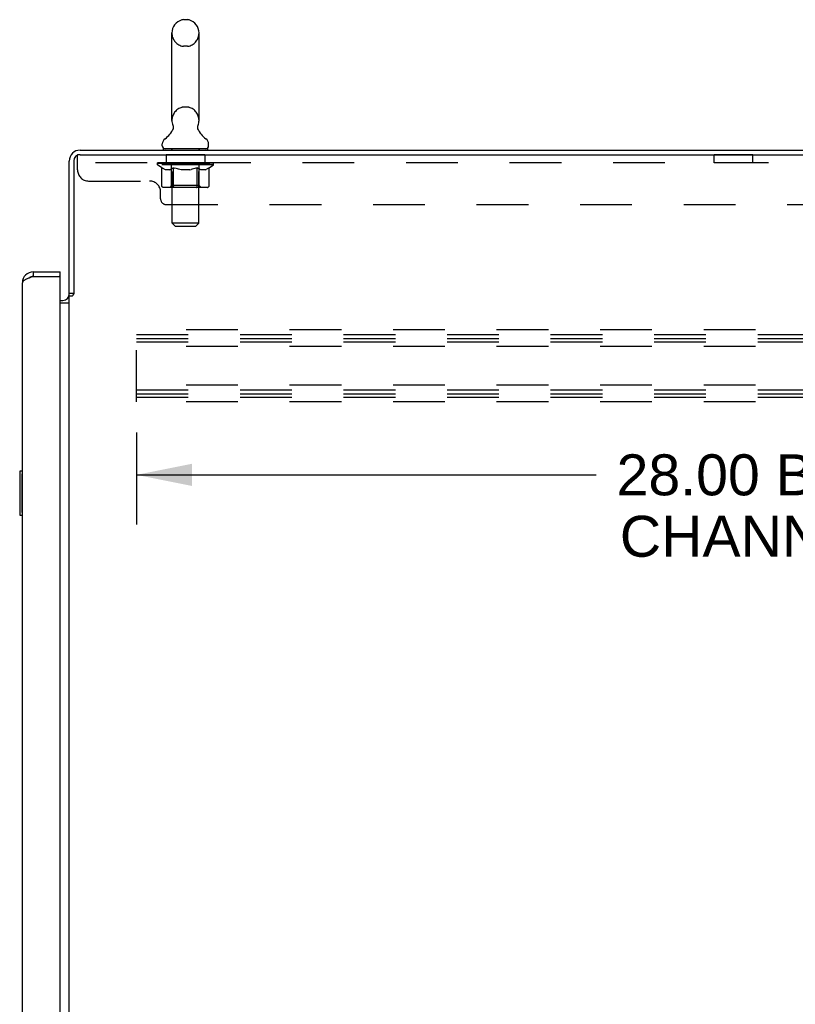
# Model space of a CAD drawing. Header units: inches. Extents: x 0 to 212, y 0 to 138.
# Tile 13 of 17: x 120 to 138, y 62 to 85. Entities that reach past the tile are written whole.
import ezdxf

# ---------------------------------------------------------------- set-up
doc = ezdxf.new("R2010")
doc.units = ezdxf.units.IN
doc.header["$LTSCALE"] = 11.6875
doc.header["$MEASUREMENT"] = 0
doc.linetypes.add('HIDDEN', pattern=[0.2, 0.1, -0.1])
doc.layers.get('0').update_dxf_attribs({"linetype": 'CONTINUOUS'})
for name, color, linetype in [('02___PRT_ALL_AXES', 7, 'CONTINUOUS'), ('DEFAULT_2', 8, 'HIDDEN'), ('DIMENSIONS', 7, 'CONTINUOUS')]:
    doc.layers.add(name, color=color, linetype=linetype)
doc.styles.get("Standard").update_dxf_attribs({"font": 'arial.ttf'})
doc.dimstyles.new('DIMSTYLE_3', dxfattribs={"dimtxt": 0.925, "dimasz": 1.25, "dimexe": 0.09, "dimexo": 0.07, "dimgap": 0.037, "dimtad": 0, "dimtih": 1, "dimtoh": 1, "dimzin": 4, "dimdsep": 46, "dimtxsty": 'Standard', "dimblk": '_FILLED', "dimblk1": '_FILLED', "dimblk2": '_FILLED', "dimcen": 0.09, "dimazin": 1, "dimtfac": 1, "dimtdec": 3, "dimtofl": 0, "dimtmove": 0, "dimatfit": 3, "dimldrblk": '_FILLED', "dimfxl": 1, "dimtolj": 1, "dimtzin": 4, "dimarcsym": 0})

# ---------------------------------------------------------------- blocks, each defined once
blk = doc.blocks.new('_FILLED')
at = {"color": 0, "linetype": 'ByBlock'}
blk.add_solid([(0, 0), (-1, 0.2), (-1, -0.2)], dxfattribs=at)
blk = doc.blocks.new('*D4')
at = {"layer": 'DIMENSIONS', "color": 2, "linetype": 'Continuous'}
for p, q in [((122.977, 75.399), (122.977, 73.32)), ((150.977, 75.399), (150.977, 73.32)), ((122.977, 74.445), (133.356, 74.445)), ((150.977, 74.445), (140.598, 74.445))]:
    blk.add_line(p, q, dxfattribs=at)
at = {"layer": 'DIMENSIONS', "color": 2, "linetype": 'Continuous', "xscale": 1.25, "yscale": 1.25, "zscale": 1.25, "rotation": 180}
blk.add_blockref('_FILLED', (122.977, 74.445), dxfattribs=at)
at = {"layer": 'DIMENSIONS', "color": 2, "linetype": 'Continuous', "xscale": 1.25, "yscale": 1.25, "zscale": 1.25}
blk.add_blockref('_FILLED', (150.977, 74.445), dxfattribs=at)
at = {"layer": 'DIMENSIONS', "color": 2, "linetype": 'Continuous', "insert": (136.977, 74.908), "char_height": 0.925, "width": 6.31682, "attachment_point": 2, "line_spacing_factor": 0.9}
blk.add_mtext('28.00 B-42\\PCHANNEL', dxfattribs=at)

msp = doc.modelspace()

# ---------------------------------------------------------------- linework, layer by layer
at = {"color": 7, "linetype": 'Continuous'}
for p, q in [((124.125, 84.727), (124.037, 84.727)), ((123.775, 82.452), (123.775, 84.427)), ((124.387, 82.452), (124.387, 84.427)), ((123.79, 82.233), (123.788, 82.229)), ((123.558, 81.881), (123.558, 81.92)), ((124.604, 81.881), (124.604, 81.92)), ((123.581, 81.812), (123.581, 81.782)), ((124.581, 81.812), (123.581, 81.812)), ((124.581, 81.812), (124.581, 81.782)), ((120.645, 79.032), (120.645, 78.928)), ((121.252, 78.928), (121.252, 79.032)), ((121.252, 78.928), (121.232, 78.928)), ((121.56, 78.541), (121.456, 78.541)), ((120.338, 74.517), (120.338, 73.547)), ((120.398, 74.532), (120.353, 74.532)), ((120.385, 74.432), (120.385, 73.632)), ((120.353, 73.532), (120.398, 73.532))]:
    msp.add_line(p, q, dxfattribs=at)
at = {"color": 3, "linetype": 'Continuous'}
for p, q in [((121.702, 81.678), (151.342, 81.678)), ((121.703, 81.782), (151.404, 81.782)), ((121.456, 78.528), (121.456, 81.535)), ((121.56, 81.536), (121.56, 78.53)), ((120.645, 79.032), (121.252, 79.032)), ((120.398, 16.778), (120.398, 78.785)), ((120.645, 78.928), (121.232, 78.928)), ((121.252, 16.656), (121.252, 78.908)), ((121.252, 78.386), (121.314, 78.386)), ((121.252, 78.334), (121.456, 78.334)), ((121.456, 17.074), (121.456, 78.489)), ((121.456, 78.489), (121.531, 78.489))]:
    msp.add_line(p, q, dxfattribs=at)
at = {"color": 7, "linetype": 'Continuous'}
for points in [[(123.794, 82.345), (123.796, 82.341), (123.797, 82.336), (123.799, 82.332), (123.8, 82.327), (123.801, 82.322), (123.802, 82.317), (123.802, 82.312), (123.803, 82.307), (123.803, 82.302), (123.803, 82.297), (123.803, 82.292), (123.803, 82.287), (123.803, 82.282), (123.802, 82.277), (123.802, 82.272), (123.801, 82.267), (123.8, 82.262), (123.798, 82.257), (123.797, 82.252), (123.795, 82.247), (123.794, 82.243), (123.792, 82.238), (123.79, 82.233)], [(124.375, 82.229), (124.372, 82.233), (124.37, 82.238), (124.368, 82.243), (124.367, 82.247), (124.365, 82.252), (124.364, 82.257), (124.362, 82.262), (124.361, 82.267), (124.36, 82.272), (124.36, 82.277), (124.359, 82.282), (124.359, 82.287), (124.359, 82.292), (124.359, 82.297), (124.359, 82.302), (124.359, 82.307), (124.36, 82.312), (124.36, 82.317), (124.361, 82.322), (124.362, 82.327), (124.363, 82.332), (124.365, 82.336), (124.366, 82.341), (124.368, 82.345)], [(120.383, 74.468), (120.384, 74.462), (120.384, 74.457), (120.384, 74.451), (120.384, 74.444), (120.385, 74.438), (120.385, 74.432)], [(120.385, 73.632), (120.385, 73.626), (120.384, 73.619), (120.384, 73.613), (120.384, 73.607), (120.384, 73.601), (120.383, 73.596)]]:
    msp.add_lwpolyline(points, dxfattribs=at)
at = {"color": 3, "linetype": 'Continuous'}
for points in [[(120.565, 78.898), (120.55, 78.892), (120.536, 78.886), (120.521, 78.88), (120.508, 78.874), (120.494, 78.869), (120.482, 78.863), (120.47, 78.857), (120.459, 78.851), (120.449, 78.845), (120.44, 78.839), (120.431, 78.833), (120.423, 78.827), (120.417, 78.821), (120.411, 78.815), (120.406, 78.809), (120.403, 78.803), (120.4, 78.797), (120.399, 78.791), (120.398, 78.785)], [(120.645, 78.928), (120.628, 78.922), (120.612, 78.916), (120.596, 78.91), (120.581, 78.904), (120.565, 78.898)], [(121.547, 78.508), (121.549, 78.512), (121.55, 78.514), (121.551, 78.516), (121.552, 78.517), (121.553, 78.519), (121.554, 78.521), (121.555, 78.522), (121.556, 78.524), (121.557, 78.526), (121.559, 78.528), (121.56, 78.53)], [(121.531, 78.489), (121.532, 78.491), (121.534, 78.493), (121.536, 78.494), (121.538, 78.496), (121.539, 78.497), (121.54, 78.499), (121.541, 78.5), (121.543, 78.501), (121.543, 78.503), (121.544, 78.504), (121.545, 78.505), (121.546, 78.507), (121.547, 78.508)]]:
    msp.add_lwpolyline(points, dxfattribs=at)
at = {"color": 7, "linetype": 'Continuous'}
for centre, radius, start, end in [((124.081, 84.427), 0.306, 105.6303, 180), ((124.037, 84.584), 0.144, 90, 105.6303), ((124.125, 84.584), 0.144, 74.3697, 90), ((124.081, 84.427), 0.306, 0, 74.3697), ((124.081, 82.452), 0.306, 180, 200.4871), ((124.081, 82.452), 0.306, 339.5129, 360), ((123.323, 82.469), 0.523, 304.6624, 336.9318), ((124.839, 82.469), 0.523, 203.0682, 235.3376), ((123.702, 81.92), 0.144, 124.6626, 180), ((123.627, 81.881), 0.069, 180, 270), ((124.535, 81.881), 0.069, 270, 360), ((124.46, 81.92), 0.144, 0, 55.3374), ((120.645, 78.785), 0.142, 90, 131.3664), ((120.562, 78.642), 0.26, 87.3726, 90), ((120.353, 74.517), 0.015, 90, 180), ((120.383, 74.517), 0.015, 0, 90), ((120.353, 73.547), 0.015, 180, 270), ((120.383, 73.547), 0.015, 270, 360)]:
    msp.add_arc(centre, radius, start, end, dxfattribs=at)
at = {"color": 3, "linetype": 'Continuous'}
for centre, radius, start, end in [((121.703, 81.535), 0.246, 90, 180), ((121.702, 81.536), 0.142, 90, 180), ((120.645, 78.785), 0.246, 90, 180), ((121.232, 78.908), 0.02, 0, 90), ((121.314, 78.528), 0.142, 270, 360)]:
    msp.add_arc(centre, radius, start, end, dxfattribs=at)
at = {"layer": '02___PRT_ALL_AXES', "color": 8, "linetype": 'HIDDEN'}
for p, q in [((123.644, 81.678), (123.644, 81.491)), ((124.519, 81.678), (123.644, 81.678)), ((124.519, 81.678), (124.519, 81.491)), ((136.019, 81.491), (136.019, 81.678)), ((136.894, 81.678), (136.019, 81.678)), ((136.894, 81.491), (136.894, 81.678)), ((124.519, 81.491), (123.644, 81.491)), ((136.894, 81.491), (136.019, 81.491))]:
    msp.add_line(p, q, dxfattribs=at)
at = {"layer": 'DEFAULT_2', "color": 8, "linetype": 'HIDDEN'}
for p, q in [((124.125, 84.127), (124.037, 84.127)), ((124.125, 82.752), (124.037, 82.752)), ((121.644, 81.333), (121.644, 81.678)), ((121.702, 81.678), (121.644, 81.678)), ((123.769, 81.812), (123.769, 81.782)), ((123.781, 80.131), (123.781, 81.777)), ((124.381, 80.131), (124.381, 81.777)), ((124.394, 81.812), (124.394, 81.782)), ((151.269, 81.491), (121.644, 81.491)), ((123.448, 81.45), (123.448, 81.49)), ((123.448, 81.49), (123.754, 81.49)), ((123.545, 81.382), (123.448, 81.45)), ((124.714, 81.45), (123.448, 81.45)), ((123.449, 81.49), (123.449, 81.495)), ((123.569, 81.493), (123.449, 81.495)), ((123.457, 81.49), (123.457, 81.497)), ((123.466, 81.487), (123.466, 81.49)), ((123.466, 81.487), (124.696, 81.487)), ((123.475, 81.487), (123.475, 81.49)), ((123.476, 81.487), (123.476, 81.49)), ((123.486, 81.49), (123.486, 81.497)), ((123.502, 81.487), (123.502, 81.49)), ((123.504, 81.487), (123.504, 81.49)), ((123.533, 81.49), (123.533, 81.497)), ((123.547, 81.487), (123.547, 81.49)), ((123.55, 81.487), (123.55, 81.49)), ((123.569, 81.49), (123.569, 81.493)), ((123.596, 81.49), (123.596, 81.497)), ((123.597, 81.487), (123.597, 81.49)), ((123.598, 81.487), (123.598, 81.49)), ((123.601, 81.487), (123.601, 81.49)), ((123.608, 81.487), (123.608, 81.49)), ((123.608, 81.487), (123.608, 81.49)), ((123.612, 81.487), (123.612, 81.49)), ((123.615, 81.487), (123.615, 81.491)), ((123.619, 81.487), (123.619, 81.49)), ((123.634, 81.487), (123.634, 81.49)), ((123.652, 81.487), (123.652, 81.493)), ((123.652, 81.487), (123.652, 81.49)), ((123.672, 81.487), (123.672, 81.49)), ((123.673, 81.487), (123.673, 81.49)), ((123.674, 81.49), (123.674, 81.497)), ((123.684, 81.487), (123.684, 81.49)), ((123.688, 81.487), (123.688, 81.49)), ((123.697, 81.487), (123.697, 81.49)), ((123.708, 81.487), (123.708, 81.494)), ((123.724, 81.487), (123.724, 81.49)), ((123.727, 81.487), (123.727, 81.49)), ((123.754, 81.487), (123.754, 81.49)), ((123.821, 81.49), (123.759, 81.49)), ((123.764, 81.49), (123.764, 81.497)), ((123.768, 80.978), (123.768, 81.447)), ((123.771, 81.487), (123.771, 81.49)), ((123.776, 81.487), (123.776, 81.49)), ((123.782, 81.487), (123.782, 81.495)), ((123.786, 81.487), (123.786, 81.49)), ((123.797, 81.487), (123.797, 81.49)), ((123.821, 81.487), (123.821, 81.49)), ((123.896, 81.49), (123.837, 81.49)), ((123.857, 81.487), (123.857, 81.49)), ((123.864, 81.49), (123.864, 81.497)), ((123.868, 81.487), (123.868, 81.49)), ((123.871, 81.487), (123.871, 81.496)), ((123.873, 81.487), (123.873, 81.49)), ((123.881, 81.487), (123.881, 81.49)), ((123.896, 81.487), (123.896, 81.49)), ((123.977, 81.49), (123.922, 81.49)), ((123.935, 81.487), (123.935, 81.49)), ((123.967, 81.49), (124.081, 81.497)), ((123.971, 81.49), (123.971, 81.497)), ((123.972, 81.497), (123.971, 81.497)), ((123.972, 81.49), (123.972, 81.497)), ((123.972, 81.487), (123.972, 81.49)), ((123.975, 81.487), (123.975, 81.49)), ((123.977, 81.487), (123.977, 81.49)), ((123.977, 81.487), (123.977, 81.49)), ((124.06, 81.49), (124.012, 81.49)), ((124.018, 81.487), (124.018, 81.49)), ((124.06, 81.487), (124.06, 81.49)), ((124.078, 81.49), (124.078, 81.49)), ((124.078, 81.487), (124.078, 81.49)), ((124.078, 81.487), (124.078, 81.49)), ((124.081, 81.49), (124.081, 81.497)), ((124.081, 81.497), (124.195, 81.49)), ((124.084, 81.487), (124.084, 81.49)), ((124.084, 81.487), (124.084, 81.49)), ((124.084, 81.49), (124.084, 81.49)), ((124.102, 81.487), (124.102, 81.49)), ((124.102, 81.49), (124.15, 81.49)), ((124.145, 81.487), (124.145, 81.49)), ((124.185, 81.487), (124.185, 81.49)), ((124.186, 81.487), (124.186, 81.49)), ((124.186, 81.49), (124.24, 81.49)), ((124.187, 81.487), (124.187, 81.49)), ((124.19, 81.49), (124.19, 81.497)), ((124.19, 81.497), (124.191, 81.497)), ((124.19, 81.487), (124.19, 81.49)), ((124.191, 81.49), (124.191, 81.497)), ((124.227, 81.487), (124.227, 81.49)), ((124.266, 81.487), (124.266, 81.49)), ((124.266, 81.49), (124.325, 81.49)), ((124.281, 81.487), (124.281, 81.49)), ((124.289, 81.487), (124.289, 81.49)), ((124.292, 81.487), (124.292, 81.496)), ((124.294, 81.487), (124.294, 81.49)), ((124.298, 81.49), (124.298, 81.497)), ((124.305, 81.487), (124.305, 81.49)), ((124.341, 81.487), (124.341, 81.49)), ((124.341, 81.49), (124.403, 81.49)), ((124.365, 81.487), (124.365, 81.49)), ((124.376, 81.487), (124.376, 81.49)), ((124.38, 81.487), (124.38, 81.495)), ((124.386, 81.487), (124.386, 81.49)), ((124.391, 81.487), (124.391, 81.49)), ((124.394, 80.978), (124.394, 81.447)), ((124.398, 81.49), (124.398, 81.497)), ((124.408, 81.487), (124.408, 81.49)), ((124.408, 81.49), (124.609, 81.49)), ((124.435, 81.487), (124.435, 81.49)), ((124.438, 81.487), (124.438, 81.49)), ((124.454, 81.487), (124.454, 81.494)), ((124.465, 81.487), (124.465, 81.49)), ((124.474, 81.487), (124.474, 81.49)), ((124.478, 81.487), (124.478, 81.49)), ((124.488, 81.49), (124.488, 81.497)), ((124.49, 81.487), (124.49, 81.49)), ((124.49, 81.487), (124.49, 81.49)), ((124.51, 81.487), (124.51, 81.493)), ((124.51, 81.487), (124.51, 81.49)), ((124.528, 81.487), (124.528, 81.49)), ((124.543, 81.487), (124.543, 81.49)), ((124.547, 81.487), (124.547, 81.491)), ((124.55, 81.487), (124.55, 81.49)), ((124.554, 81.487), (124.554, 81.49)), ((124.554, 81.487), (124.554, 81.49)), ((124.561, 81.487), (124.561, 81.49)), ((124.564, 81.487), (124.564, 81.49)), ((124.565, 81.487), (124.565, 81.49)), ((124.566, 81.49), (124.566, 81.497)), ((124.612, 81.487), (124.612, 81.49)), ((124.615, 81.487), (124.615, 81.49)), ((124.615, 81.381), (124.714, 81.45)), ((124.629, 81.49), (124.629, 81.497)), ((124.658, 81.487), (124.658, 81.49)), ((124.66, 81.487), (124.66, 81.49)), ((124.676, 81.49), (124.676, 81.497)), ((124.686, 81.487), (124.686, 81.49)), ((124.687, 81.487), (124.687, 81.49)), ((124.696, 81.487), (124.696, 81.49)), ((124.705, 81.49), (124.705, 81.497)), ((124.714, 81.45), (124.714, 81.497)), ((123.545, 80.976), (123.545, 81.382)), ((123.545, 81.382), (123.56, 81.372)), ((123.574, 81.363), (123.559, 81.372)), ((123.589, 81.356), (123.574, 81.363)), ((123.603, 81.349), (123.589, 81.356)), ((123.618, 81.343), (123.603, 81.349)), ((123.632, 81.339), (123.617, 81.343)), ((123.726, 81.339), (123.632, 81.339)), ((123.726, 81.339), (123.74, 81.343)), ((123.754, 81.349), (123.74, 81.343)), ((123.768, 81.355), (123.754, 81.349)), ((123.783, 81.363), (123.768, 81.355)), ((123.797, 81.372), (123.783, 81.363)), ((123.812, 81.382), (123.797, 81.372)), ((123.812, 80.976), (123.812, 81.382)), ((123.812, 81.382), (123.841, 81.372)), ((123.87, 81.363), (123.841, 81.372)), ((123.899, 81.356), (123.87, 81.363)), ((123.926, 81.349), (123.898, 81.356)), ((123.954, 81.343), (123.926, 81.349)), ((123.982, 81.339), (123.954, 81.343)), ((124.18, 81.339), (123.982, 81.339)), ((124.18, 81.339), (124.208, 81.343)), ((124.235, 81.349), (124.207, 81.343)), ((124.263, 81.355), (124.235, 81.349)), ((124.291, 81.363), (124.262, 81.355)), ((124.319, 81.372), (124.29, 81.363)), ((124.347, 81.381), (124.319, 81.371)), ((124.347, 80.976), (124.347, 81.381)), ((124.347, 81.381), (124.362, 81.372)), ((124.375, 81.363), (124.361, 81.372)), ((124.375, 81.363), (124.389, 81.355)), ((124.416, 81.343), (124.403, 81.349)), ((124.43, 81.339), (124.416, 81.343)), ((124.533, 81.339), (124.43, 81.339)), ((124.533, 81.339), (124.547, 81.343)), ((124.56, 81.349), (124.547, 81.343)), ((124.574, 81.355), (124.56, 81.349)), ((124.587, 81.363), (124.574, 81.355)), ((124.601, 81.371), (124.587, 81.363)), ((124.615, 81.381), (124.601, 81.371)), ((124.615, 80.976), (124.615, 81.381)), ((121.894, 81.083), (123.269, 81.083)), ((123.768, 80.978), (123.728, 80.939)), ((124.394, 80.978), (123.768, 80.978)), ((124.394, 80.978), (124.434, 80.939)), ((123.519, 80.678), (123.519, 80.833)), ((124.572, 80.939), (123.587, 80.939)), ((124.326, 80.939), (124.329, 80.939)), ((124.334, 80.941), (124.336, 80.943)), ((124.336, 80.943), (124.338, 80.945)), ((123.644, 80.553), (149.269, 80.553)), ((123.85, 80.062), (123.781, 80.131)), ((124.381, 80.131), (123.781, 80.131)), ((124.312, 80.062), (124.381, 80.131)), ((123.85, 80.062), (124.312, 80.062)), ((122.977, 76.094), (122.977, 77.719)), ((150.977, 77.719), (122.977, 77.719)), ((122.977, 77.615), (150.977, 77.615)), ((122.977, 77.526), (150.977, 77.526)), ((122.977, 77.448), (150.977, 77.448)), ((150.977, 77.344), (122.977, 77.344)), ((150.977, 76.469), (122.977, 76.469)), ((122.977, 76.365), (150.977, 76.365)), ((122.977, 76.276), (150.977, 76.276)), ((122.977, 76.198), (150.977, 76.198)), ((150.977, 76.094), (122.977, 76.094))]:
    msp.add_line(p, q, dxfattribs=at)
for points in [[(124.403, 81.349), (124.389, 81.356), (124.375, 81.363)], [(123.587, 80.939), (123.582, 80.939), (123.577, 80.94), (123.572, 80.941), (123.567, 80.943), (123.563, 80.945), (123.558, 80.948), (123.555, 80.952), (123.551, 80.956), (123.548, 80.96), (123.546, 80.965), (123.545, 80.97), (123.545, 80.976)], [(123.834, 80.939), (123.831, 80.939), (123.828, 80.94), (123.826, 80.941), (123.824, 80.943), (123.821, 80.945), (123.819, 80.948), (123.817, 80.952), (123.815, 80.956), (123.814, 80.96), (123.813, 80.965), (123.812, 80.97), (123.812, 80.976)], [(124.346, 80.96), (124.347, 80.965), (124.347, 80.97), (124.347, 80.976)], [(124.347, 80.965), (124.347, 80.97), (124.347, 80.976)], [(124.572, 80.939), (124.577, 80.939), (124.582, 80.94), (124.587, 80.941), (124.592, 80.943), (124.597, 80.945), (124.601, 80.948), (124.605, 80.952), (124.608, 80.956), (124.611, 80.96), (124.613, 80.965), (124.615, 80.97), (124.615, 80.976)], [(124.329, 80.939), (124.331, 80.94), (124.334, 80.941)], [(124.338, 80.945), (124.341, 80.948), (124.342, 80.952), (124.344, 80.956), (124.346, 80.96)], [(124.341, 80.948), (124.342, 80.952), (124.344, 80.956)]]:
    msp.add_lwpolyline(points, dxfattribs=at)
for centre, radius, start, end in [((124.081, 84.427), 0.306, 180, 254.3697), ((124.081, 84.427), 0.306, 285.6303, 360), ((124.037, 84.271), 0.144, 254.3697, 270), ((124.125, 84.271), 0.144, 270, 285.6303), ((124.081, 82.452), 0.306, 105.6303, 180), ((124.037, 82.609), 0.144, 90, 105.6303), ((124.125, 82.609), 0.144, 74.3697, 90), ((124.081, 82.452), 0.306, 0, 74.3697), ((123.747, 81.777), 0.0345, 0, 90), ((124.416, 81.777), 0.0345, 90, 180), ((123.728, 81.447), 0.0398, 0, 90), ((124.434, 81.447), 0.0398, 90, 180), ((121.894, 81.333), 0.25, 180, 270), ((123.269, 80.833), 0.25, 0, 90), ((123.644, 80.678), 0.125, 180, 270)]:
    msp.add_arc(centre, radius, start, end, dxfattribs=at)
for centre, major_axis, ratio, start_param, end_param in [((124.081, 81.497), (0.633, 0.007), 0.05963, 9.249616, 9.431313), ((124.081, 81.497), (0.633, 0), 0.060556, -3.083241, -2.96706), ((123.404, 81.485), (0.198, 0.002), 0.05963, 0.25549, 1.295341), ((124.081, 81.497), (0.633, 0.013), 0.05688, 2.791345, 2.965878), ((123.472, 81.485), (0.198, -0.002), 0.05963, 0.605815, 1.645666), ((124.081, 81.497), (0.633, -0.007), 0.05963, -2.96643, -2.791898), ((123.404, 81.478), (0.198, 0.004), 0.05688, 1.20151, 1.294789), ((123.472, 81.478), (0.198, 0), 0.060556, 1.551758, 1.645036), ((123.473, 81.481), (0.164, 0.002), 0.05963, 1.065228, 1.614276), ((123.428, 81.478), (0.198, 0.002), 0.05963, 1.170259, 1.376596), ((123.454, 81.481), (0.164, 0.003), 0.05688, 0.890143, 1.43919), ((123.511, 81.481), (0.164, 0), 0.060556, 1.240391, 1.789438), ((123.4, 81.485), (0.198, 0.004), 0.05688, 0.080405, 1.120256), ((124.081, 81.497), (0.633, 0.019), 0.052395, 2.616403, 2.790936), ((123.535, 81.485), (0.198, -0.004), 0.05688, 0.7809, 1.820751), ((124.081, 81.497), (0.633, -0.013), 0.05688, -2.791345, -2.616812), ((123.4, 81.478), (0.198, 0.006), 0.052395, 1.026568, 1.119847), ((123.535, 81.478), (0.198, -0.002), 0.05963, 1.72692, 1.820198), ((123.453, 81.481), (0.164, 0.005), 0.052395, 0.715201, 1.264248), ((123.567, 81.481), (0.164, -0.002), 0.05963, 1.415553, 1.9646), ((124.081, 81.497), (0.633, 0.025), 0.046319, 2.441654, 2.616187), ((123.614, 81.485), (0.198, -0.006), 0.052395, 0.955842, 1.995693), ((123.417, 81.485), (0.198, 0.006), 0.052395, -0.094537, 0.945314), ((124.081, 81.497), (0.633, -0.019), 0.052395, -2.616403, -2.44187), ((123.417, 81.478), (0.198, 0.008), 0.046319, 0.851819, 0.945098), ((123.614, 81.478), (0.198, -0.004), 0.05688, 1.902006, 1.995284), ((123.471, 81.481), (0.164, 0.006), 0.046319, 0.540452, 1.089499), ((123.638, 81.481), (0.164, -0.003), 0.05688, 1.590638, 2.139686), ((123.428, 81.485), (0.198, 0), 0.060556, 0.430652, 0.777569), ((124.081, 81.497), (0.633, 0.029), 0.038841, 2.267123, 2.441656), ((123.707, 81.485), (0.198, -0.008), 0.046319, 1.130591, 2.170442), ((124.081, 81.497), (0.633, -0.025), 0.046319, -2.441654, -2.267121), ((123.454, 81.485), (0.198, 0.008), 0.046319, -0.269286, 0.770565), ((123.454, 81.478), (0.198, 0.009), 0.038841, 0.677289, 0.770567), ((123.707, 81.478), (0.198, -0.006), 0.052395, 2.076947, 2.170226), ((123.508, 81.481), (0.164, 0.008), 0.038841, 0.365921, 0.914969), ((123.723, 81.481), (0.164, -0.005), 0.052395, 1.76558, 2.314627), ((124.081, 81.497), (0.633, 0.033), 0.030195, 2.09281, 2.267343), ((123.812, 81.485), (0.198, -0.009), 0.038841, 1.305122, 2.344973), ((124.081, 81.497), (0.633, -0.029), 0.038841, -2.267123, -2.092591), ((123.51, 81.485), (0.198, 0.009), 0.038841, -0.443817, 0.596034), ((123.51, 81.478), (0.198, 0.01), 0.030195, 0.502975, 0.596254), ((123.812, 81.478), (0.198, -0.008), 0.046319, 2.251696, 2.344975), ((123.563, 81.481), (0.164, 0.009), 0.030195, 0.191608, 0.740655), ((123.818, 81.481), (0.164, -0.006), 0.046319, 1.940329, 2.489376), ((123.584, 81.485), (0.198, 0.01), 0.030195, -0.61813, 0.421721), ((124.081, 81.497), (0.633, 0.036), 0.020645, 1.918687, 2.09322), ((123.925, 81.485), (0.198, -0.01), 0.030195, 1.479435, 2.519286), ((124.081, 81.497), (0.633, -0.033), 0.030195, -2.09281, -1.918277), ((123.584, 81.478), (0.198, 0.011), 0.020645, 0.328852, 0.422131), ((123.925, 81.478), (0.198, -0.009), 0.038841, 2.426227, 2.519505), ((123.633, 81.481), (0.164, 0.009), 0.020645, 0.017485, 0.566532), ((123.922, 81.481), (0.164, -0.008), 0.038841, 2.11486, 2.663907), ((123.672, 81.485), (0.198, 0.011), 0.020645, -0.792253, 0.247598), ((124.081, 81.497), (0.633, 0.038), 0.010478, 1.744704, 1.919237), ((124.043, 81.485), (0.198, -0.011), 0.020645, 1.653558, 2.693409), ((124.081, 81.497), (0.633, -0.036), 0.020645, -1.918687, -1.744154), ((123.672, 81.478), (0.198, 0.012), 0.010478, 0.154869, 0.248148), ((124.043, 81.478), (0.198, -0.01), 0.030195, 2.60054, 2.693819), ((123.716, 81.481), (0.164, 0.01), 0.010478, 6.126688, 6.675735), ((124.03, 81.481), (0.164, -0.009), 0.030195, 2.289173, 2.83822), ((123.773, 81.485), (0.198, 0.012), 0.010478, -0.966236, -0.000846), ((124.162, 81.485), (0.198, -0.012), 0.010478, 1.827541, 2.867392), ((124.081, 81.497), (0.633, -0.038), 0.010478, -1.744704, -1.570171), ((124.162, 81.478), (0.198, -0.011), 0.020645, 2.774664, 2.867942), ((124.14, 81.481), (0.164, -0.009), 0.020645, 2.463296, 3.012344), ((124, 81.485), (0.198, 0.012), 0.010478, 0.274201, 1.314052), ((123.914, 81.481), (0.164, 0.01), 0.010478, -0.000483, 0.504314), ((123.884, 81.478), (0.198, 0.012), 0.010478, 0.099668, 0.192946), ((124.081, 81.497), (0.633, 0.038), 0.010478, -1.571421, -1.396888), ((124.278, 81.478), (0.198, -0.012), 0.010478, 2.948646, 3.041925), ((124.248, 81.481), (0.164, -0.01), 0.010478, 2.637279, 3.142076), ((124.119, 81.485), (0.198, 0.011), 0.020645, 0.448184, 1.488034), ((124.022, 81.481), (0.164, 0.009), 0.020645, 0.129249, 0.678296), ((124, 81.478), (0.198, 0.011), 0.020645, 0.273651, 0.366929), ((124.389, 81.485), (0.198, -0.012), 0.010478, -3.140747, -2.175357), ((124.081, 81.497), (0.633, 0.036), 0.020645, -1.397439, -1.222906), ((124.081, 81.497), (0.633, -0.038), 0.010478, 1.222355, 1.396888), ((124.237, 81.485), (0.198, 0.01), 0.030195, 0.622307, 1.662158), ((124.132, 81.481), (0.164, 0.009), 0.030195, 0.303372, 0.852419), ((124.446, 81.481), (0.164, -0.01), 0.010478, 2.749043, 3.29809), ((124.49, 81.485), (0.198, -0.011), 0.020645, 2.893995, 3.933846), ((124.119, 81.478), (0.198, 0.01), 0.030195, 0.447774, 0.541052), ((124.49, 81.478), (0.198, -0.012), 0.010478, 2.893445, 2.986723), ((124.35, 81.485), (0.198, 0.009), 0.038841, 0.79662, 1.836471), ((124.081, 81.497), (0.633, 0.033), 0.030195, -1.223315, -1.048783), ((124.081, 81.497), (0.633, -0.036), 0.020645, 1.048373, 1.222906), ((124.24, 81.481), (0.164, 0.008), 0.038841, 0.477686, 1.026733), ((124.529, 81.481), (0.164, -0.009), 0.020645, 2.57506, 3.124108), ((124.578, 81.485), (0.198, -0.01), 0.030195, 2.719872, 3.759723), ((124.455, 81.485), (0.198, 0.008), 0.046319, 0.971151, 2.011002), ((124.237, 81.478), (0.198, 0.009), 0.038841, 0.622087, 0.715366), ((124.578, 81.478), (0.198, -0.011), 0.020645, 2.719462, 2.812741), ((124.081, 81.497), (0.633, 0.029), 0.038841, -1.049002, -0.874469), ((124.081, 81.497), (0.633, -0.033), 0.030195, 0.87425, 1.048783), ((124.344, 81.481), (0.164, 0.006), 0.046319, 0.652216, 1.201263), ((124.548, 81.485), (0.198, 0.006), 0.052395, 1.1459, 2.185751), ((124.599, 81.481), (0.164, -0.009), 0.030195, 2.400937, 2.949985), ((124.652, 81.485), (0.198, -0.009), 0.038841, 2.545558, 3.585409), ((124.439, 81.481), (0.164, 0.005), 0.052395, 0.826965, 1.376012), ((124.35, 81.478), (0.198, 0.008), 0.046319, 0.796618, 0.889896), ((124.652, 81.478), (0.198, -0.01), 0.030195, 2.545339, 2.638617), ((124.627, 81.485), (0.198, 0.004), 0.05688, 1.320842, 2.360692), ((124.081, 81.497), (0.633, 0.025), 0.046319, -0.874471, -0.699939), ((124.081, 81.497), (0.633, -0.029), 0.038841, 0.699936, 0.874469), ((124.708, 81.485), (0.198, -0.008), 0.046319, 2.371028, 3.410879), ((124.654, 81.481), (0.164, -0.008), 0.038841, 2.226624, 2.775671), ((124.69, 81.485), (0.198, 0.002), 0.05963, 1.495927, 2.535778), ((124.524, 81.481), (0.164, 0.003), 0.05688, 1.001907, 1.550954), ((124.745, 81.485), (0.198, -0.006), 0.052395, 2.196279, 3.23613), ((124.691, 81.481), (0.164, -0.006), 0.046319, 2.052093, 2.601141), ((124.455, 81.478), (0.198, 0.006), 0.052395, 0.971367, 1.064645), ((124.734, 81.485), (0.198, 0), 0.060556, 1.671089, 2.71094), ((124.708, 81.478), (0.198, -0.009), 0.038841, 2.371026, 2.464304), ((124.762, 81.485), (0.198, -0.004), 0.05688, 2.021337, 3.061188), ((124.081, 81.497), (0.633, 0.019), 0.052395, -0.699723, -0.52519), ((124.081, 81.497), (0.633, -0.025), 0.046319, 0.525406, 0.699939), ((124.758, 81.485), (0.198, -0.002), 0.05963, 1.846251, 2.886102), ((124.595, 81.481), (0.164, 0.002), 0.05963, 1.176993, 1.72604), ((124.709, 81.481), (0.164, -0.005), 0.052395, 1.877344, 2.426392), ((124.651, 81.481), (0.164, 0), 0.060556, 1.352155, 1.901202), ((124.709, 81.481), (0.164, -0.003), 0.05688, 1.702402, 2.25145), ((124.689, 81.481), (0.164, -0.002), 0.05963, 1.527317, 2.076364), ((124.548, 81.478), (0.198, 0.004), 0.05688, 1.146309, 1.239587), ((124.745, 81.478), (0.198, -0.008), 0.046319, 2.196495, 2.289773), ((124.081, 81.497), (0.633, 0.013), 0.05688, -0.524781, -0.350248), ((124.081, 81.497), (0.633, -0.019), 0.052395, 0.350657, 0.52519), ((124.627, 81.478), (0.198, 0.002), 0.05963, 1.321394, 1.414673), ((124.762, 81.478), (0.198, -0.006), 0.052395, 2.021746, 2.115024), ((124.081, 81.497), (0.633, 0.007), 0.05963, -0.349695, -0.175162), ((124.081, 81.497), (0.633, -0.013), 0.05688, 0.175715, 0.350248), ((124.69, 81.478), (0.198, 0), 0.060556, 1.496556, 1.589835), ((124.758, 81.478), (0.198, -0.004), 0.05688, 1.846804, 1.940083), ((124.734, 81.478), (0.198, -0.002), 0.05963, 1.671719, 1.764997), ((124.081, 81.497), (0.633, 0), 0.060556, -0.174533, 0), ((124.081, 81.497), (0.633, -0.007), 0.05963, 0.000629, 0.175162)]:
    msp.add_ellipse(centre, major_axis=major_axis, ratio=ratio, start_param=start_param, end_param=end_param, dxfattribs=at)

# ---------------------------------------------------------------- dimensions: what is measured, and where the dimension line sits
at = {"layer": 'DIMENSIONS', "color": 2, "linetype": 'Continuous'}
dim = msp.add_linear_dim(base=(150.977, 74.445), p1=(122.977, 73.25), p2=(150.977, 73.25), text='<> B-42\\PCHANNEL', dimstyle='DIMSTYLE_3', dxfattribs=at)
dim.commit()
dim.dimension.update_dxf_attribs({"geometry": '*D4', "text_midpoint": (136.977, 73.752), "dimtype": 160})

doc.saveas('drawing.dxf')
